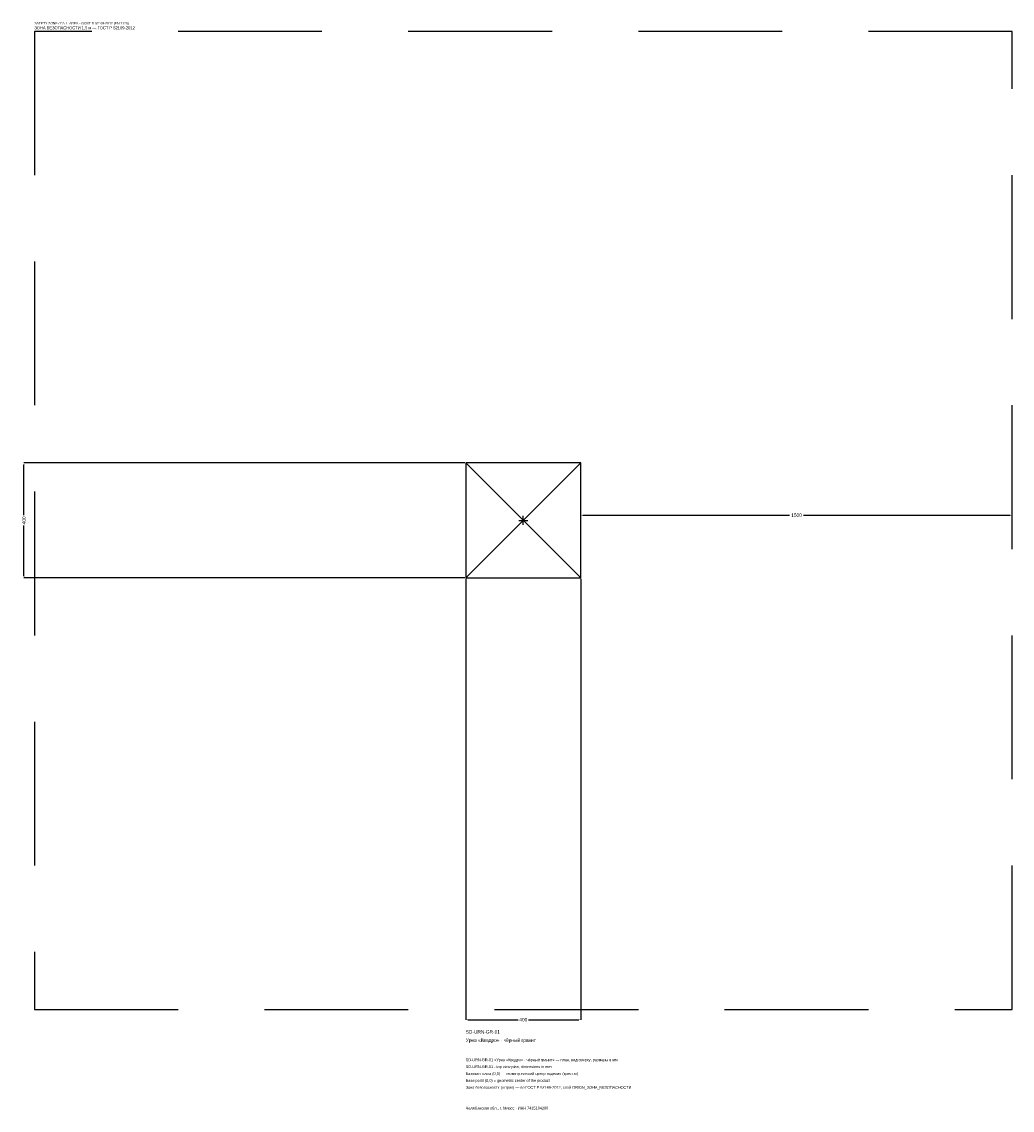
# Model space of a CAD drawing. Header units: metres. Extents: x -1744 to 1700, y -2050 to 1733.
import ezdxf

# ---------------------------------------------------------------- set-up
doc = ezdxf.new("R2010")
doc.units = ezdxf.units.M
doc.linetypes.add('DASHED', pattern=[800, 500, -300])
for name, color, linetype in [('ЗСК_ДАННЫЕ', 3, 'Continuous'), ('ЗСК_ЗОНА_БЕЗОПАСНОСТИ', 1, 'Continuous'), ('ЗСК_КОНТУР', 7, 'Continuous'), ('ЗСК_РАЗМЕРЫ', 8, 'Continuous')]:
    doc.layers.add(name, color=color, linetype=linetype)
doc.dimstyles.new('ORION', dxfattribs={"dimtxt": 12, "dimasz": 7.2, "dimexe": 1.25, "dimexo": 3.6, "dimtad": 1, "dimdec": 0, "dimcen": 2.5, "dimazin": 3, "dimtfac": 1, "dimtmove": 0, "dimatfit": 3})

# ---------------------------------------------------------------- blocks, each defined once
blk = doc.blocks.new('_CLOSEDFILLED')
at = {"color": 0, "linetype": 'BYBLOCK'}
blk.add_solid([(-1, 0.16), (0, 0), (-1, -0.16)], dxfattribs=at)
blk = doc.blocks.new('*D1')
for p, q in [((-200, -203.6), (-200, -1736)), ((200, -203.6), (200, -1736)), ((-192.8, -1736), (-18, -1736)), ((18, -1736), (192.8, -1736))]:
    blk.add_line(p, q)
at = {"layer": 'Defpoints'}
for p in [(-200, -200), (200, -200), (-200, -1736)]:
    blk.add_point(p, dxfattribs=at)
at = {"layer": 'ЗСК_РАЗМЕРЫ', "xscale": 7.199999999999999, "yscale": 7.199999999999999, "rotation": 180}
blk.add_blockref('_CLOSEDFILLED', (-200, -1736), dxfattribs=at)
at = {"layer": 'ЗСК_РАЗМЕРЫ', "xscale": 7.199999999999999, "yscale": 7.199999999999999}
blk.add_blockref('_CLOSEDFILLED', (200, -1736), dxfattribs=at)
at = {"layer": 'ЗСК_РАЗМЕРЫ', "insert": (0, -1736), "char_height": 12, "attachment_point": 5}
blk.add_mtext('400', dxfattribs=at)
blk = doc.blocks.new('*D2')
for p, q in [((-203.6, 200), (-1736, 200)), ((-1736, 18), (-1736, 192.8)), ((-1736, -192.8), (-1736, -18)), ((-203.6, -200), (-1736, -200))]:
    blk.add_line(p, q)
at = {"layer": 'Defpoints'}
for p in [(-200, 200), (-1736, -200), (-200, -200)]:
    blk.add_point(p, dxfattribs=at)
at = {"layer": 'ЗСК_РАЗМЕРЫ', "xscale": 7.199999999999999, "yscale": 7.199999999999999}
for p, rotation in [((-1736, 200), 90), ((-1736, -200), 270)]:
    blk.add_blockref('_CLOSEDFILLED', p, dxfattribs=dict(at, rotation=rotation))
at = {"layer": 'ЗСК_РАЗМЕРЫ', "insert": (-1736, 0), "char_height": 12, "attachment_point": 5, "rotation": 90}
blk.add_mtext('400', dxfattribs=at)
blk = doc.blocks.new('*D3')
for p, q in [((200, 3.6), (200, 18)), ((207.2, 18), (926, 18)), ((974, 18), (1692.8, 18)), ((1700, 3.6), (1700, 18))]:
    blk.add_line(p, q)
at = {"layer": 'Defpoints'}
for p in [(200, 18), (200, 0), (1700, 0)]:
    blk.add_point(p, dxfattribs=at)
at = {"layer": 'ЗСК_РАЗМЕРЫ', "xscale": 7.199999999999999, "yscale": 7.199999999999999, "rotation": 180}
blk.add_blockref('_CLOSEDFILLED', (200, 18), dxfattribs=at)
at = {"layer": 'ЗСК_РАЗМЕРЫ', "xscale": 7.199999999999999, "yscale": 7.199999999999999}
blk.add_blockref('_CLOSEDFILLED', (1700, 18), dxfattribs=at)
at = {"layer": 'ЗСК_РАЗМЕРЫ', "insert": (950, 18), "char_height": 12, "attachment_point": 5}
blk.add_mtext('1500', dxfattribs=at)
blk = doc.blocks.new('ОРИОН SD-URN-GR-01 Урна Квадро · чёрный гранит')
at = {"layer": 'ЗСК_ЗОНА_БЕЗОПАСНОСТИ', "linetype": 'DASHED'}
blk.add_lwpolyline([(-1700, -1700), (1700, -1700), (1700, 1700), (-1700, 1700)], close=True, dxfattribs=at)
at = {"layer": 'ЗСК_КОНТУР'}
for p, q in [((-200, -200), (200, 200)), ((-200, 200), (200, -200))]:
    blk.add_line(p, q, dxfattribs=at)
blk.add_lwpolyline([(-200, -200), (200, -200), (200, 200), (-200, 200)], close=True, dxfattribs=at)
at = {"layer": 'ЗСК_РАЗМЕРЫ'}
for p, q in [((-16, 0), (16, 0)), ((0, -16), (0, 16))]:
    blk.add_line(p, q, dxfattribs=at)
at = {"layer": 'ЗСК_ДАННЫЕ'}
for tag, p in [('АРТИКУЛ', (-200, -1784)), ('НАИМЕНОВАНИЕ', (-200, -1812.8))]:
    blk.add_attdef(tag, p, '', height=12, dxfattribs=at)
at = {"layer": 'ЗСК_ДАННЫЕ', "flags": 1}
for tag, p in [('ПРОИЗВОДИТЕЛЬ', (-200, -1841.6)), ('ТЕЛЕФОН', (-200, -1870.4)), ('САЙТ', (-200, -1928)), ('АДРЕС', (-200, -1956.8)), ('РЕКВИЗИТЫ', (-200, -1985.6)), ('ГАБАРИТЫ', (-200, -2014.4)), ('ЗОНА_БЕЗОПАСНОСТИ', (-200, -2043.2))]:
    blk.add_attdef(tag, p, '', height=12, dxfattribs=at)
at = {"layer": 'ЗСК_ЗОНА_БЕЗОПАСНОСТИ', "color": 1}
for s, height, p in [('SAFETY ZONE / FALL AREA - GOST R 52169-2012 (EN 1176)', 8.4, (-1700, 1724)), ('ЗОНА БЕЗОПАСНОСТИ 1,5 м — ГОСТ Р 52169-2012', 10.2, (-1700, 1707.2))]:
    blk.add_text(s, height=height, dxfattribs=at).set_placement(p)
at = {"layer": 'ЗСК_РАЗМЕРЫ'}
dim = blk.add_linear_dim(base=(-1736, -200), p1=(-200, -200), p2=(-200, 200), angle=90, dimstyle='ORION', dxfattribs=at)
dim.commit()
dim.dimension.update_dxf_attribs({"geometry": '*D2', "text_midpoint": (-1736, 0)})
for base, p1, p2, picture, middle in [((200, 18), (200, 0), (1700, 0), '*D3', (950, 18)), ((-200, -1736), (-200, -200), (200, -200), '*D1', (0, -1736))]:
    dim = blk.add_linear_dim(base=base, p1=p1, p2=p2, dimstyle='ORION', dxfattribs=at)
    dim.commit()
    dim.dimension.update_dxf_attribs({"geometry": picture, "text_midpoint": middle})

msp = doc.modelspace()

# ---------------------------------------------------------------- block references
msp.add_blockref('ОРИОН SD-URN-GR-01 Урна Квадро · чёрный гранит', (0, 0)).add_auto_attribs({'АРТИКУЛ': 'SD-URN-GR-01', 'НАИМЕНОВАНИЕ': 'Урна «Квадро» · чёрный гранит'})

# ---------------------------------------------------------------- texts
at = {"layer": 'ЗСК_ДАННЫЕ', "color": 3}
for s, p in [('SD-URN-GR-01 «Урна «Квадро» · чёрный гранит» — план, вид сверху, размеры в мм', (-200, -1880)), ('SD-URN-GR-01 - top view plan, dimensions in mm', (-200, -1904)), ('Челябинская обл., г. Миасс · ИНН 7415104200', (-200, -2048))]:
    msp.add_text(s, height=9.6, dxfattribs=at).set_placement(p)
at = {"layer": 'ЗСК_ДАННЫЕ', "color": 7}
for s, p in [('Базовая точка (0,0) — геометрический центр изделия (крестик)', (-200, -1928)), ('Base point (0,0) = geometric center of the product', (-200, -1952))]:
    msp.add_text(s, height=9.6, dxfattribs=at).set_placement(p)
at = {"layer": 'ЗСК_ДАННЫЕ', "color": 1}
msp.add_text('Зона безопасности (штрих) — по ГОСТ Р 52169-2012, слой ORION_ЗОНА_БЕЗОПАСНОСТИ', height=9.6, dxfattribs=at).set_placement((-200, -1976))

doc.saveas('drawing.dxf')
